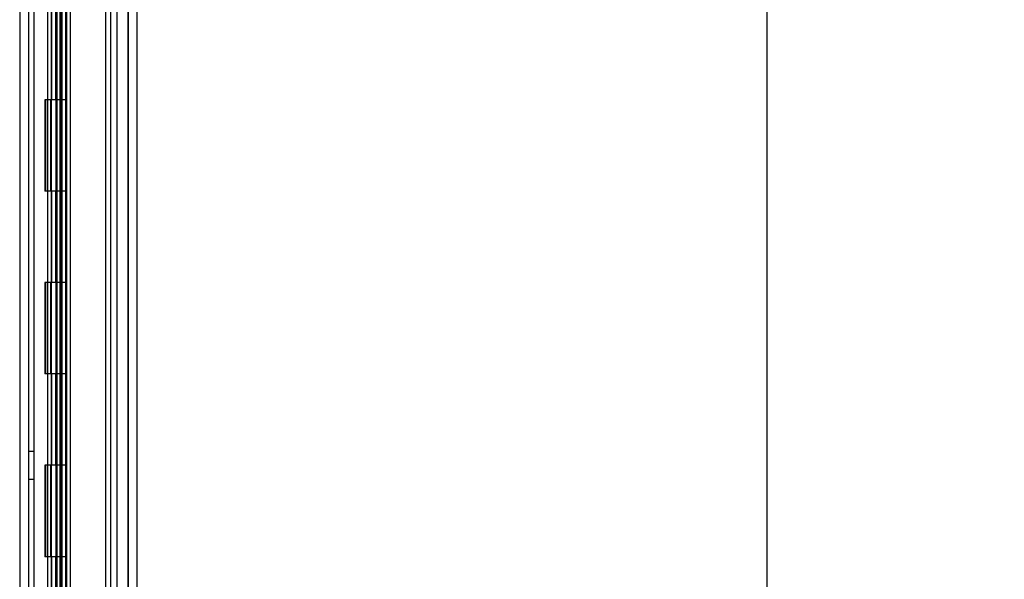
# Model space of a CAD drawing. Header units: inches. Extents: x 1 to 299, y -2 to 199.
# Tile 28 of 65: x 36 to 47, y 120 to 126. Entities that reach past the tile are written whole.
import ezdxf
from ezdxf.enums import TextEntityAlignment as Align
from ezdxf.lldxf.tags import DXFTag

# ---------------------------------------------------------------- set-up
doc = ezdxf.new("R2010")
doc.units = ezdxf.units.IN
doc.header["$MEASUREMENT"] = 0
for name, color, linetype in [('COM53955-3', 7, 'Continuous'), ('COM54746-60', 7, 'Continuous'), ('COM70220', 7, 'Continuous'), ('COM71175-1', 7, 'Continuous'), ('Default', 7, 'Continuous')]:
    doc.layers.add(name, color=color, linetype=linetype)
doc.styles.add('SEACAD_Times_New_Roman', font='times.ttf')
tags = doc.linetypes.add('HIDDEN2', pattern=[0.1875, 0.125, -0.0625]).pattern_tags.tags
tags[6:7] = [DXFTag(74, 4), DXFTag(75, 0), DXFTag(340, '0'), DXFTag(46, 0.0), DXFTag(50, 0.0), DXFTag(44, 0.0), DXFTag(45, 0.0)]
tags[4:5] = [DXFTag(74, 4), DXFTag(75, 0), DXFTag(340, '0'), DXFTag(46, 0.0), DXFTag(50, 0.0), DXFTag(44, 0.0), DXFTag(45, 0.0)]
doc.dimstyles.new('HAMMOND_(STH_-_300x200)', dxfattribs={"dimtxt": 1.5, "dimasz": 1.875, "dimexe": 0.75, "dimexo": 0.75, "dimgap": 0.375, "dimtad": 0, "dimtih": 1, "dimtoh": 1, "dimzin": 0, "dimdsep": 46, "dimtxsty": 'SEACAD_Times_New_Roman', "dimblk1": '_SE_FILLED', "dimblk2": '_SE_FILLED', "dimsah": 1, "dimcen": 0.75, "dimadec": 0, "dimazin": 0, "dimtfac": 0.8, "dimtofl": 0, "dimtmove": 1, "dimatfit": 3, "dimfxl": 1, "dimtolj": 1, "dimtzin": 0, "dimarcsym": 0})

# ---------------------------------------------------------------- blocks, each defined once
blk = doc.blocks.new('SE3')
at = {"layer": 'COM53955-3', "color": 7, "linetype": 'Continuous'}
for p, q in [((36.615, 131.385), (36.615, 69.043)), ((37.385, 131.337), (37.385, 69.091))]:
    blk.add_line(p, q, dxfattribs=at)
at = {"layer": 'COM53955-3', "color": 7, "linetype": 'HIDDEN2'}
for p, q in [((37.29, 131.337), (37.29, 69.091)), ((36.509, 130.369), (36.509, 104.777)), ((36.604, 130.369), (36.604, 104.777)), ((36.563, 130.155), (36.563, 104.777)), ((36.655, 130.155), (36.655, 104.777))]:
    blk.add_line(p, q, dxfattribs=at)
at = {"layer": 'COM54746-60', "color": 7, "linetype": 'HIDDEN2'}
for p, q in [((36.26, 70.214), (36.26, 130.214)), ((36.446, 130.214), (36.446, 70.214)), ((36.546, 70.214), (36.546, 130.214)), ((37.1, 70.214), (37.1, 130.214)), ((36.454, 125.214), (36.454, 126.214)), ((36.496, 125.214), (36.496, 126.214)), ((36.551, 125.214), (36.551, 126.214)), ((36.409, 125.214), (36.379, 125.214)), ((36.379, 125.214), (36.379, 124.214)), ((36.409, 125.214), (36.379, 125.214)), ((36.379, 125.214), (36.379, 124.214)), ((36.384, 125.214), (36.384, 124.214)), ((36.441, 125.214), (36.441, 124.214)), ((36.501, 124.214), (36.501, 125.214)), ((36.506, 124.214), (36.506, 125.214)), ((36.551, 124.214), (36.551, 125.214)), ((36.409, 124.214), (36.379, 124.214)), ((36.409, 124.214), (36.379, 124.214)), ((36.454, 123.214), (36.454, 124.214)), ((36.496, 123.214), (36.496, 124.214)), ((36.551, 123.214), (36.551, 124.214)), ((36.409, 123.214), (36.379, 123.214)), ((36.379, 123.214), (36.379, 122.214)), ((36.409, 123.214), (36.379, 123.214)), ((36.379, 123.214), (36.379, 122.214)), ((36.384, 123.214), (36.384, 122.214)), ((36.441, 123.214), (36.441, 122.214)), ((36.501, 122.214), (36.501, 123.214)), ((36.506, 122.214), (36.506, 123.214)), ((36.551, 122.214), (36.551, 123.214)), ((36.409, 122.214), (36.379, 122.214)), ((36.409, 122.214), (36.379, 122.214)), ((36.454, 121.214), (36.454, 122.214)), ((36.496, 121.214), (36.496, 122.214)), ((36.551, 121.214), (36.551, 122.214)), ((36.26, 121.366), (36.198, 121.366)), ((36.409, 121.214), (36.379, 121.214)), ((36.379, 121.214), (36.379, 120.214)), ((36.409, 121.214), (36.379, 121.214)), ((36.379, 121.214), (36.379, 120.214)), ((36.384, 121.214), (36.384, 120.214)), ((36.441, 121.214), (36.441, 120.214)), ((36.501, 120.214), (36.501, 121.214)), ((36.506, 120.214), (36.506, 121.214)), ((36.551, 120.214), (36.551, 121.214)), ((36.198, 121.062), (36.26, 121.062)), ((36.409, 120.214), (36.379, 120.214)), ((36.409, 120.214), (36.379, 120.214)), ((36.454, 119.214), (36.454, 120.214)), ((36.496, 119.214), (36.496, 120.214)), ((36.551, 119.214), (36.551, 120.214))]:
    blk.add_line(p, q, dxfattribs=at)
at = {"layer": 'COM54746-60', "color": 7, "linetype": 'Continuous'}
for p, q in [((36.409, 125.214), (36.409, 126.214)), ((36.613, 125.214), (36.613, 126.214)), ((36.613, 125.214), (36.409, 125.214)), ((36.613, 125.214), (36.409, 125.214)), ((36.409, 124.214), (36.409, 125.214)), ((36.613, 124.214), (36.613, 125.214)), ((36.613, 124.214), (36.409, 124.214)), ((36.613, 124.214), (36.409, 124.214)), ((36.409, 123.214), (36.409, 124.214)), ((36.613, 123.214), (36.613, 124.214)), ((36.613, 123.214), (36.409, 123.214)), ((36.613, 123.214), (36.409, 123.214)), ((36.409, 122.214), (36.409, 123.214)), ((36.613, 122.214), (36.613, 123.214)), ((36.613, 122.214), (36.409, 122.214)), ((36.613, 122.214), (36.409, 122.214)), ((36.409, 121.214), (36.409, 122.214)), ((36.613, 121.214), (36.613, 122.214)), ((36.613, 121.214), (36.409, 121.214)), ((36.613, 121.214), (36.409, 121.214)), ((36.409, 120.214), (36.409, 121.214)), ((36.613, 120.214), (36.613, 121.214)), ((36.613, 120.214), (36.409, 120.214)), ((36.613, 120.214), (36.409, 120.214)), ((36.409, 119.214), (36.409, 120.214)), ((36.613, 119.214), (36.613, 120.214))]:
    blk.add_line(p, q, dxfattribs=at)
at = {"layer": 'COM70220', "color": 7, "linetype": 'HIDDEN2'}
for p, q in [((37.04, 130.742), (37.04, 69.687)), ((37.286, 130.742), (37.286, 69.687)), ((37.288, 130.742), (37.288, 69.687)), ((37.289, 130.742), (37.289, 69.687))]:
    blk.add_line(p, q, dxfattribs=at)
at = {"layer": 'COM71175-1', "color": 7, "linetype": 'HIDDEN2'}
for p, q in [((36.103, 130.76), (36.103, 69.45)), ((37.165, 130.76), (37.165, 69.45))]:
    blk.add_line(p, q, dxfattribs=at)
at = {"layer": 'COM71175-1', "color": 7, "linetype": 'Continuous'}
blk.add_line((36.198, 130.76), (36.198, 69.45), dxfattribs=at)
blk = doc.blocks.new('DMBLK2886')
at = {"layer": 'Default', "linetype": 'Continuous'}
for points in [[(44.585, 129.605), (44.272, 131.48), (43.96, 129.605)], [(44.585, 70.823), (43.96, 70.823), (44.272, 68.948)]]:
    blk.add_hatch(color=7, dxfattribs=at).paths.add_polyline_path(points)
at = {"layer": 'Default', "color": 7, "linetype": 'Continuous'}
for p, q in [((37.697, 131.48), (45.022, 131.48)), ((44.272, 131.48), (44.272, 101.489)), ((44.272, 97.214), (44.272, 68.948)), ((37.992, 68.948), (45.022, 68.948))]:
    blk.add_line(p, q, dxfattribs=at)
at = {"layer": 'Default', "color": 7, "linetype": 'Continuous', "style": 'SEACAD_Times_New_Roman'}
for s, p in [('62.53', (41.713, 100.964)), ('DOOR', (41.126, 98.714))]:
    blk.add_text(s, height=1.5, dxfattribs=at).set_placement(p, align=Align.TOP_LEFT)
blk = doc.blocks.new('_SE_FILLED')
at = {"color": 0}
blk.add_line((0, 0), (-1, 0), dxfattribs=at)
blk.add_solid([(0, 0), (-1, -0.1665), (-1, 0.1665), (0, 0)], dxfattribs=at)

msp = doc.modelspace()

# ---------------------------------------------------------------- block references
at = {"layer": 'Default'}
msp.add_blockref('SE3', (0, 0), dxfattribs=at)

# ---------------------------------------------------------------- dimensions: what is measured, and where the dimension line sits
at = {"layer": 'Default', "color": 7, "linetype": 'Continuous'}
dim = msp.add_linear_dim(base=(44.272, 131.48), p1=(36.947, 131.48), p2=(37.242, 68.948), angle=270.2699, text='\\A1;<>\\PDOOR', dimstyle='HAMMOND_(STH_-_300x200)', override={"dimtmove": 0}, dxfattribs=at)
dim.commit()
dim.dimension.update_dxf_attribs({"geometry": 'DMBLK2886', "text_midpoint": (44.272, 100.214), "dimtype": 161})

doc.saveas('drawing.dxf')
